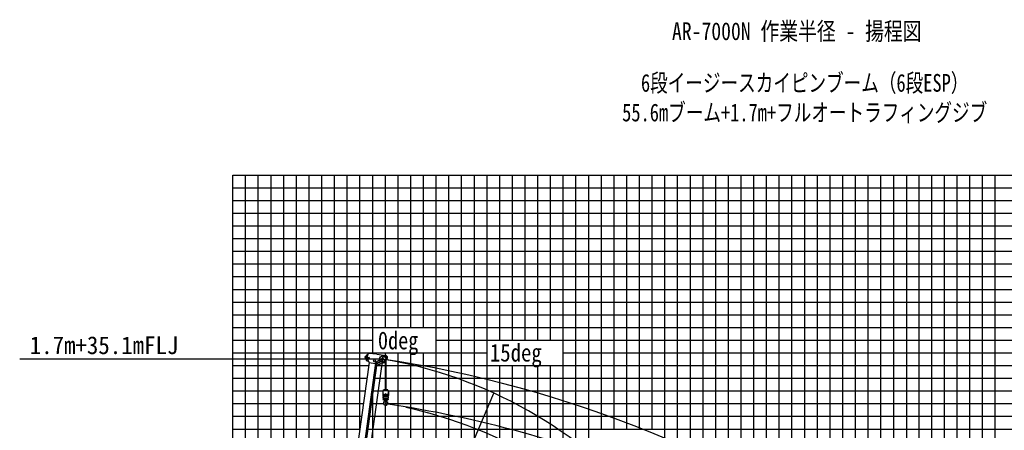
# Model space of a CAD drawing. Extents: x -390590 to 48051, y -92424 to 51651.
# Tile 10 of 37: x -390590 to -313100, y 11668 to 44008. Entities that reach past the tile are written whole.
import ezdxf

# ---------------------------------------------------------------- set-up
doc = ezdxf.new("R2010")
doc.units = 0
doc.layers.get('0').update_dxf_attribs({"linetype": 'CONTINUOUS'})

msp = doc.modelspace()

# ---------------------------------------------------------------- linework, layer by layer
at = {"color": 14, "linetype": 'Continuous'}
for p, q in [((-373809.592897, -58949.073282), (-373809.592897, 31771.197759)), ((-373809.592897, 31771.197759), (-283809.592897, 31771.197759)), ((-363809.592897, 11799.110703), (-363809.592897, 31771.197759)), ((-358809.592897, 19771.197759), (-358809.592897, 31771.197759)), ((-353809.592897, -78228.802241), (-353809.592897, 31771.197759)), ((-348809.592897, 18771.197759), (-348809.592897, 31771.197759)), ((-343809.592897, 11771.197759), (-343809.592897, 31771.197759)), ((-338809.592897, 8771.197759), (-338809.592897, 31771.197759)), ((-333809.592897, -42228.802241), (-333809.592897, 31771.197759)), ((-328809.592897, -78228.802241), (-328809.592897, 31771.197759)), ((-323809.592897, -58228.802241), (-323809.592897, 31771.197759)), ((-318809.592897, -78228.802241), (-318809.592897, 31771.197759)), ((-313809.592897, -78228.802241), (-313809.592897, 31771.197759)), ((-373809.592897, 26771.197759), (-283809.592897, 26771.197759)), ((-373809.592897, 21771.197759), (-283809.592897, 21771.197759)), ((-358809.592897, -78228.802241), (-358809.592897, 17771.197759)), ((-373809.592897, 16771.197759), (-363110.929504, 16771.197759)), ((-362499.587284, 16771.197759), (-283809.592897, 16771.197759)), ((-348809.592897, -78228.802241), (-348809.592897, 16771.197759)), ((-373809.592897, 11771.197759), (-363813.515143, 11771.197759)), ((-363202.172923, 11771.197759), (-283809.592897, 11771.197759))]:
    msp.add_line(p, q, dxfattribs=at)
at = {"color": 252, "linetype": 'Continuous'}
for p, q in [((-372809.592897, -20228.802241), (-372809.592897, 31771.197759)), ((-371809.592897, -20228.802241), (-371809.592897, 31771.197759)), ((-370809.592897, -20228.802241), (-370809.592897, 31771.197759)), ((-369809.592897, -20228.802241), (-369809.592897, 31771.197759)), ((-368809.592897, -20228.802241), (-368809.592897, 31771.197759)), ((-367809.592897, -15898.649569), (-367809.592897, 31771.197759)), ((-366809.592897, -8783.280195), (-366809.592897, 31771.197759)), ((-365809.592897, -1811.963875), (-365809.592897, 31771.197759)), ((-364809.592897, 5025.039412), (-364809.592897, 31771.197759)), ((-362809.592897, 17693.043209), (-362809.592897, 31771.197759)), ((-361809.592897, 19771.197759), (-361809.592897, 31771.197759)), ((-360809.592897, 19771.197759), (-360809.592897, 31771.197759)), ((-359809.592897, 19771.197759), (-359809.592897, 31771.197759)), ((-357809.592897, -78228.802241), (-357809.592897, 31771.197759)), ((-356809.592897, -78228.802241), (-356809.592897, 31771.197759)), ((-355809.592897, -78228.802241), (-355809.592897, 31771.197759)), ((-354809.592897, -78228.802241), (-354809.592897, 31771.197759)), ((-352809.592897, 18771.197759), (-352809.592897, 31771.197759)), ((-351809.592897, 18771.197759), (-351809.592897, 31771.197759)), ((-350809.592897, 18771.197759), (-350809.592897, 31771.197759)), ((-349809.592897, 18771.197759), (-349809.592897, 31771.197759)), ((-347809.592897, -78228.802241), (-347809.592897, 31771.197759)), ((-346809.592897, -29228.802241), (-346809.592897, 31771.197759)), ((-345809.592897, -29228.802241), (-345809.592897, 31771.197759)), ((-344809.592897, 11771.197759), (-344809.592897, 31771.197759)), ((-342809.592897, 11771.197759), (-342809.592897, 31771.197759)), ((-341809.592897, 11771.197759), (-341809.592897, 31771.197759)), ((-340809.592897, 11771.197759), (-340809.592897, 31771.197759)), ((-339809.592897, 8771.197759), (-339809.592897, 31771.197759)), ((-337809.592897, 8771.197759), (-337809.592897, 31771.197759)), ((-336809.592897, 8771.197759), (-336809.592897, 31771.197759)), ((-335809.592897, 8771.197759), (-335809.592897, 31771.197759)), ((-334809.592897, -78228.802241), (-334809.592897, 31771.197759)), ((-332809.592897, -42228.802241), (-332809.592897, 31771.197759)), ((-331809.592897, -42228.802241), (-331809.592897, 31771.197759)), ((-330809.592897, -42228.802241), (-330809.592897, 31771.197759)), ((-329809.592897, -42228.802241), (-329809.592897, 31771.197759)), ((-327809.592897, -78228.802241), (-327809.592897, 31771.197759)), ((-326809.592897, -78228.802241), (-326809.592897, 31771.197759)), ((-325809.592897, -78228.802241), (-325809.592897, 31771.197759)), ((-324809.592897, -58228.802241), (-324809.592897, 31771.197759)), ((-322809.592897, -58228.802241), (-322809.592897, 31771.197759)), ((-321809.592897, 31771.197759), (-321809.592897, -58228.802241)), ((-320809.592897, 31771.197759), (-320809.592897, -58228.802241)), ((-319809.592897, -78228.802241), (-319809.592897, 31771.197759)), ((-317809.592897, -78228.802241), (-317809.592897, 31771.197759)), ((-316809.592897, -78228.802241), (-316809.592897, 31771.197759)), ((-315809.592897, -78228.802241), (-315809.592897, 31771.197759)), ((-314809.592897, -78228.802241), (-314809.592897, 31771.197759)), ((-373809.592897, 30771.197759), (-283809.592897, 30771.197759)), ((-373809.592897, 29771.197759), (-283809.592897, 29771.197759)), ((-373809.592897, 28771.197759), (-283809.592897, 28771.197759)), ((-373809.592897, 27771.197759), (-283809.592897, 27771.197759)), ((-373809.592897, 25771.197759), (-283809.592897, 25771.197759)), ((-373809.592897, 24771.197759), (-283809.592897, 24771.197759)), ((-373809.592897, 23771.197759), (-283809.592897, 23771.197759)), ((-373809.592897, 22771.197759), (-283809.592897, 22771.197759)), ((-373809.592897, 20771.197759), (-283809.592897, 20771.197759)), ((-373809.592897, 19771.197759), (-283809.592897, 19771.197759)), ((-373809.592897, 18771.197759), (-362809.592897, 18771.197759)), ((-357809.592897, 18771.197759), (-283809.592897, 18771.197759)), ((-373809.592897, 17771.197759), (-353809.592897, 17771.197759)), ((-361809.592897, 17578.779954), (-361809.592897, 17771.197759)), ((-361809.592897, 14853.00893), (-361809.592897, 17077.444325)), ((-360809.592897, -78228.802241), (-360809.592897, 17771.197759)), ((-359809.592897, -78228.802241), (-359809.592897, 17771.197759)), ((-347809.592897, 17771.197759), (-283809.592897, 17771.197759)), ((-352809.592897, -78228.802241), (-352809.592897, 16771.197759)), ((-351809.592897, -78228.802241), (-351809.592897, 16771.197759)), ((-350809.592897, -78228.802241), (-350809.592897, 16771.197759)), ((-349809.592897, -78228.802241), (-349809.592897, 16771.197759)), ((-373809.592897, 15771.197759), (-363251.446632, 15771.197759)), ((-362640.104412, 15771.197759), (-283809.592897, 15771.197759)), ((-373809.592897, 14771.197759), (-363391.96376, 14771.197759)), ((-362780.62154, 14771.197759), (-361982.095845, 14771.197759)), ((-361575.709523, 14771.197759), (-283809.592897, 14771.197759)), ((-362809.592897, 6876.62232), (-362809.592897, 14565.021066)), ((-373809.592897, 13771.197759), (-363532.480888, 13771.197759)), ((-362921.138668, 13771.197759), (-361959.127864, 13771.197759)), ((-361809.592897, -78228.802241), (-361809.592897, 13650.109324)), ((-361643.910381, 13771.197759), (-283809.592897, 13771.197759)), ((-373809.592897, 12771.197759), (-363672.998015, 12771.197759)), ((-363061.655795, 12771.197759), (-283809.592897, 12771.197759))]:
    msp.add_line(p, q, dxfattribs=at)
at = {"color": 7, "linetype": 'Continuous'}
msp.add_line((-362028.883999, 17281.727675), (-390590.122312, 17281.727675), dxfattribs=at)
at = {"color": 151, "linetype": 'Continuous'}
for p, q in [((-362028.883999, 17281.727675), (-366957.294112, -17785.732421)), ((-361778.895803, 17115.900104), (-361778.895803, 14853.00893)), ((-366926.455912, -17566.307225), (-353274.556585, 14595.552101))]:
    msp.add_line(p, q, dxfattribs=at)
at = {"color": 15, "linetype": 'Continuous'}
for p, q in [((-363399.132491, 17391.045171), (-363227.490949, 17366.926594)), ((-363390.09194, 17455.347827), (-363218.455229, 17431.229929)), ((-363230.316008, 17346.820425), (-363184.907805, 17669.916563)), ((-363215.535743, 17258.122566), (-363090.697618, 17012.276276)), ((-362478.338577, 17672.747448), (-363132.388719, 17712.820724)), ((-362547.059973, 17063.969664), (-362580.821117, 16970.366129)), ((-362547.061974, 17063.967502), (-362101.658712, 17315.225647)), ((-362487.946859, 16962.95125), (-362540.524983, 17056.15606)), ((-362478.336836, 17672.749932), (-361766.063795, 17572.66337)), ((-362474.080092, 16954.886047), (-362037.360877, 17201.245401)), ((-362267.938069, 17071.173642), (-362237.179568, 16849.552921)), ((-362099.204523, 17310.875127), (-362101.658712, 17315.225647)), ((-362047.551392, 17380.035944), (-362051.135815, 17354.527151)), ((-362047.553607, 17380.034303), (-361868.583692, 17571.933838)), ((-362037.360877, 17201.245401), (-362040.303987, 17206.462627)), ((-361958.922129, 17251.721917), (-361961.841905, 17230.943129)), ((-361961.841905, 17230.943129), (-361752.639057, 17201.546546)), ((-361868.583916, 17571.93697), (-361854.087649, 17569.899996)), ((-361854.087649, 17569.899996), (-361843.220883, 17568.373029)), ((-361843.220883, 17568.373029), (-361768.148962, 17557.824139)), ((-361712.881347, 17484.485084), (-361752.639057, 17201.546546)), ((-361698.042115, 17482.399918), (-361732.099829, 17240.025809)), ((-363077.317846, 17010.397484), (-364185.547572, 9123.602882)), ((-362578.907316, 16960.538578), (-363697.533566, 8999.756377)), ((-362475.032668, 16945.942411), (-363593.377119, 8987.165653)), ((-363090.697575, 17012.277565), (-362581.687538, 16940.752937)), ((-362589.131343, 16961.973731), (-362587.879285, 16970.881076)), ((-362589.128781, 16961.974385), (-362469.618477, 16945.17676)), ((-362587.877361, 16970.877879), (-362468.367057, 16954.080253)), ((-362477.812889, 16926.156769), (-362432.821809, 16919.834752)), ((-362469.619853, 16945.178839), (-362468.368546, 16954.082349)), ((-362450.656734, 16968.093862), (-362325.693862, 16811.525562)), ((-362432.823925, 16919.829927), (-362414.551978, 16922.49934)), ((-362251.668306, 16946.295584), (-361985.557981, 16985.172571))]:
    msp.add_line(p, q, dxfattribs=at)
at = {"color": 168, "linetype": 'Continuous'}
for p, q in [((-361982.103329, 14768.541252), (-361977.103009, 14773.54159)), ((-361982.095845, 14403.012104), (-361982.095845, 14768.509662)), ((-361580.711965, 14773.508197), (-361977.095845, 14773.508197)), ((-361973.910857, 14778.015103), (-361931.186868, 14852.015244)), ((-361966.119588, 14773.516813), (-361973.910857, 14778.015103)), ((-361628.36321, 14853.00893), (-361929.438207, 14853.00893)), ((-361626.6535, 14852.041442), (-361583.92768, 14778.03813)), ((-361597.115391, 14771.549276), (-361595.116316, 14773.548393)), ((-361597.106008, 14771.508686), (-361597.106008, 14403.012104)), ((-361583.92768, 14778.03813), (-361591.720006, 14773.53923)), ((-361580.722549, 14773.549811), (-361575.721366, 14768.54861)), ((-361575.709523, 14768.509662), (-361575.709523, 14403.012104)), ((-361830.895726, 14403.012104), (-361982.095845, 14403.012104)), ((-361972.924054, 14403.04684), (-361978.923783, 14397.047161)), ((-361973.915477, 14353.039479), (-361978.918535, 14348.0367)), ((-361974.915933, 14296.038723), (-361978.914123, 14300.036915)), ((-361978.911829, 14292.038992), (-361974.913638, 14296.037184)), ((-361978.911111, 14190.05207), (-361974.909457, 14186.050435)), ((-361973.904031, 14373.049565), (-361978.906956, 14378.052478)), ((-361938.903246, 14050.05445), (-361978.905068, 14110.057265)), ((-361974.906496, 14186.045847), (-361978.90468, 14182.047646)), ((-361978.89565, 14190.019428), (-361978.89565, 14292.014057)), ((-361978.89565, 14182.017231), (-361978.89565, 14110.02016)), ((-361978.895162, 14397.013569), (-361978.895162, 14378.015033)), ((-361978.895162, 14348.015033), (-361978.895162, 14300.015278)), ((-361974.901998, 14296.014545), (-361928.402639, 14296.014545)), ((-361974.901998, 14186.018695), (-361928.402639, 14186.018695)), ((-361582.886037, 14186.016254), (-361974.895894, 14186.016254)), ((-361582.887715, 14296.01308), (-361974.894918, 14296.01308)), ((-361973.89565, 14353.013324), (-361973.89565, 14373.012592)), ((-361583.96761, 14373.012592), (-361973.89565, 14373.012592)), ((-361583.907765, 14353.013324), (-361973.89565, 14353.013324)), ((-361579.078969, 14110.02016), (-361971.036031, 14110.02016)), ((-361778.895803, 14050.02016), (-361938.895803, 14050.02016)), ((-361922.580297, 14423.014545), (-361922.580297, 14543.014057)), ((-361907.448049, 14423.014545), (-361907.448049, 14543.014057)), ((-361828.896215, 14480.015278), (-361828.896215, 14407.014789)), ((-361728.900258, 14415.016498), (-361828.896215, 14415.016498)), ((-361728.900258, 14407.014789), (-361828.896215, 14407.014789)), ((-361828.895803, 14406.011371), (-361828.895803, 14405.015278)), ((-361823.895391, 14050.02016), (-361823.895391, 14035.88686)), ((-361618.907766, 14050.02016), (-361778.895803, 14050.02016)), ((-361739.052772, 13950.49945), (-361756.540312, 13940.403017)), ((-361743.239677, 13961.444265), (-361704.827785, 13861.075178)), ((-361719.420912, 13978.411435), (-361736.030195, 13974.788811)), ((-361733.89623, 14050.02016), (-361733.89623, 14032.964496)), ((-361728.900258, 14480.015278), (-361728.900258, 14407.014789)), ((-361728.900258, 14406.011371), (-361728.900258, 14405.015278)), ((-361575.709523, 14403.012104), (-361726.900746, 14403.012104)), ((-361723.817312, 13977.452543), (-361697.819388, 13858.255275)), ((-361719.420912, 13978.411435), (-361693.422989, 13859.214167)), ((-361650.348073, 14543.014057), (-361650.348073, 14423.014545)), ((-361579.02008, 14110.1086), (-361619.019397, 14050.109544)), ((-361578.908464, 14397.044392), (-361584.909229, 14403.045108)), ((-361578.926306, 14378.053938), (-361583.926642, 14373.053615)), ((-361578.913432, 14348.056971), (-361583.916491, 14353.05975)), ((-361583.907765, 14373.012592), (-361583.907765, 14353.013324)), ((-361578.93497, 14182.065216), (-361582.935743, 14186.066006)), ((-361582.932695, 14186.061923), (-361578.931732, 14190.062867)), ((-361578.919247, 14300.041617), (-361582.920027, 14296.040834)), ((-361582.917639, 14296.042904), (-361578.917722, 14292.042986)), ((-361578.910207, 14378.015033), (-361578.910207, 14397.013569)), ((-361578.910207, 14300.015278), (-361578.910207, 14348.015033)), ((-361578.910207, 14292.014057), (-361578.910207, 14190.019428)), ((-361578.910207, 14110.02016), (-361578.910207, 14182.017231)), ((-361786.448037, 13905.860898), (-361823.098126, 13869.210809)), ((-361693.422989, 13859.214167), (-361699.092438, 13857.977612))]:
    msp.add_line(p, q, dxfattribs=at)
at = {"color": 15, "linetype": 'Continuous'}
for centre, radius in [((-363104.259338, 17382.392638), 38.461524), ((-362674.905965, 17135.436462), 74.925054), ((-362028.884, 17281.727675), 76.123868), ((-362028.884, 17281.727675), 38.461524), ((-361781.192719, 17393.198239), 23.476509), ((-362286.656508, 16842.678431), 22.977016)]:
    msp.add_circle(centre, radius, dxfattribs=at)
at = {"color": 25, "linetype": 'Continuous'}
msp.add_circle((-362028.884, 17281.727675), 249.750257, dxfattribs=at)
at = {"color": 168, "linetype": 'Continuous'}
msp.add_circle((-361778.895803, 14480.015278), 22.999908, dxfattribs=at)
at = {"color": 15, "linetype": 'Continuous'}
for centre, radius, start, end in [((-363395.599842, 17423.332168), 32.467514, 82.001366, 262.00133), ((-363104.259338, 17382.392638), 272.22778, 178.851113, 262.090341), ((-363104.259338, 17382.392638), 272.22778, 105.631034, 165.151556), ((-363081.923275, 17325.968592), 149.850154, 172.00005, 206.920991), ((-363135.441048, 17662.963637), 49.950032, 86.493937, 172.00005), ((-362028.884, 17281.727675), 299.700308, 278.311743, 352.001313), ((-361777.18452, 17493.515893), 64.935044, 352.00133, 82.001366), ((-361777.18452, 17493.515893), 79.920059, 352.00133, 82.001366), ((-361781.192719, 17393.198239), 149.100888, 289.971491, 57.695762), ((-362286.656508, 16842.678431), 49.950032, 218.225354, 7.459454)]:
    msp.add_arc(centre, radius, start, end, dxfattribs=at)
at = {"color": 151, "linetype": 'Continuous'}
for centre, radius, start, end in [((-375709.592897, -74034.673849), 92335.513121, 27.503494, 81.479514), ((-367853.484871, -17309.219342), 35077.907447, 40.441905, 80.441905), ((-361929.438207, 14851.009418), 1.999991, 90.000016, 150.000011), ((-361628.36321, 14851.009418), 1.999991, 30.000578, 90.001164), ((-367603.496675, -20828.429191), 35077.907447, 40.441905, 77.803354)]:
    msp.add_arc(centre, radius, start, end, dxfattribs=at)
at = {"color": 168, "linetype": 'Continuous'}
for centre, radius, start, end in [((-361795.395635, 13820.518207), 170.999268, 112.963167, 283.449545), ((-361886.895879, 14035.88686), 62.999847, 292.868495, 359.999909), ((-361830.895726, 14405.015278), 1.999991, 269.999997, 0.000036), ((-361778.895803, 14480.015278), 49.999893, 0.000036, 180.000005), ((-361819.89597, 14406.011371), 0.999996, 0.000036, 90.000016), ((-361913.895803, 14032.964496), 179.999207, 330.687632, 344.117425), ((-361737.89684, 14406.011371), 0.999996, 90.000016, 180.000005), ((-361716.165517, 13991.655903), 21.999924, 168.20002, 226.133848), ((-361913.895803, 14032.964496), 179.999207, 348.199965, 359.999964), ((-361726.900746, 14405.015278), 1.999991, 179.999995, 269.999984), ((-361778.895803, 13825.017719), 62.499893, 135.00011, 340.842477), ((-361913.895803, 14032.964496), 179.999207, 314.999944, 326.479634), ((-361745.53478, 13921.348285), 21.999924, 120.000126, 146.638998), ((-361795.395635, 13804.017963), 154.999832, 284.868322, 355.783388), ((-361469.621877, 13717.307758), 264.998535, 137.315653, 160.798827), ((-361700.154775, 13862.861957), 4.999994, 200.942161, 282.303941), ((-361646.039357, 13880.017719), 24.999908, 338.32107, 137.315694), ((-361376.567433, 13772.890033), 264.998535, 158.321039, 175.769413)]:
    msp.add_arc(centre, radius, start, end, dxfattribs=at)
at = {"color": 251, "linetype": 'Continuous'}
msp.add_arc((-375459.565335, -77546.146654), 92327.855644, 67.818632, 81.478827, dxfattribs=at)
at = {"color": 168, "linetype": 'Continuous'}
for centre, major_axis, start_param, end_param in [((-361932.580297, 14423.014545), (0.011673, 20), 3.1427340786, 4.7126723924), ((-361917.448049, 14423.014545), (0.011673, 20), 3.1427340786, 4.7126723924), ((-361640.348058, 14423.014545), (-0.011673, 20), 1.5705281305, 3.1404634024)]:
    msp.add_ellipse(centre, major_axis=major_axis, ratio=0.499999, start_param=start_param, end_param=end_param, dxfattribs=at)
at = {"color": 20, "linetype": 'Continuous'}
for p in [(-362028.883999, 17281.727675), (-361778.895803, 17281.727675), (-361778.895803, 13762.51783)]:
    msp.add_point(p, dxfattribs=at)

# ---------------------------------------------------------------- texts
at = {"color": 7, "linetype": 'Continuous', "char_height": 1400}
for s, insert, attachment_point in [('\\W0.812509;\\A1;AR-7000N 作業半径 - 揚程図', (-339255.752606, 43801.495301), 1), ('\\W0.760671;\\A1;6段イージースカイピンブーム（6段ESP）\\P55.6mブーム+1.7m+フルオートラフィングジブ', (-328809.592897, 37791.198959), 5), ('\\W0.834449;\\A1;0deg', (-362397.785414, 19448.121743), 1), ('\\W0.945076;\\A1;1.7m+35.1mFLJ', (-389800.68011, 19069.707621), 1), ('\\W0.856800;\\A1;15deg', (-353585.568634, 18484.43769), 1)]:
    msp.add_mtext(s, dxfattribs=dict(at, insert=insert, attachment_point=attachment_point))

doc.saveas('drawing.dxf')
